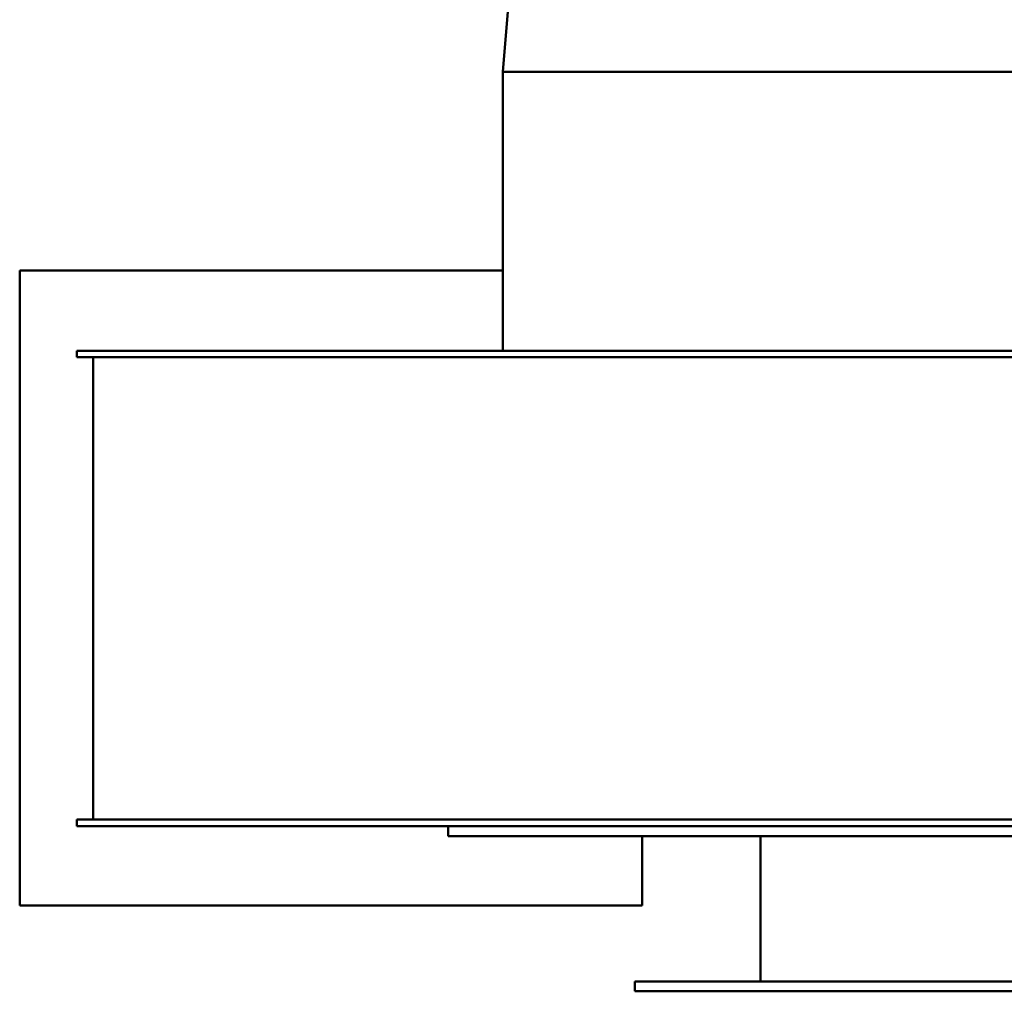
# Model space of a CAD drawing. Header units: millimetres. Extents: x 332 to 928, y 151 to 740.
# Tile 1 of 3: x 332 to 630, y 151 to 445. Entities that reach past the tile are written whole.
import ezdxf

# ---------------------------------------------------------------- set-up
doc = ezdxf.new("R2010")
doc.units = ezdxf.units.MM
doc.header["$LTSCALE"] = 3
doc.layers.add('Widoczne (ISO)', color=7, linetype='Continuous', lineweight=50)

msp = doc.modelspace()

# ---------------------------------------------------------------- linework, layer by layer
at = {"layer": 'Widoczne (ISO)'}
for p, q in [((484.59, 507.35), (478.12, 429.75)), ((478.12, 429.75), (478.12, 345.25)), ((834.18, 429.75), (478.12, 429.75)), ((331.87, 369.5), (478.12, 369.5)), ((331.87, 177.25), (331.87, 369.5)), ((349.13, 345.25), (502.12, 345.25)), ((349.13, 343.25), (349.13, 345.25)), ((502.12, 343.25), (349.13, 343.25)), ((354.13, 203.25), (354.13, 343.25)), ((502.12, 345.25), (779.88, 345.25)), ((779.88, 343.25), (502.12, 343.25)), ((349.13, 203.25), (502.12, 203.25)), ((349.13, 201.25), (349.13, 203.25)), ((502.12, 203.25), (779.88, 203.25)), ((502.12, 201.25), (349.13, 201.25)), ((461.63, 201.25), (461.63, 198.25)), ((779.88, 201.25), (502.12, 201.25)), ((854.63, 198.25), (461.63, 198.25)), ((520.38, 177.25), (520.38, 198.25)), ((556.13, 198.25), (556.13, 154.25)), ((520.38, 177.25), (331.87, 177.25)), ((518.13, 154.25), (798.13, 154.25)), ((518.13, 151.25), (518.13, 154.25)), ((518.13, 151.25), (798.13, 151.25))]:
    msp.add_line(p, q, dxfattribs=at)

doc.saveas('drawing.dxf')
